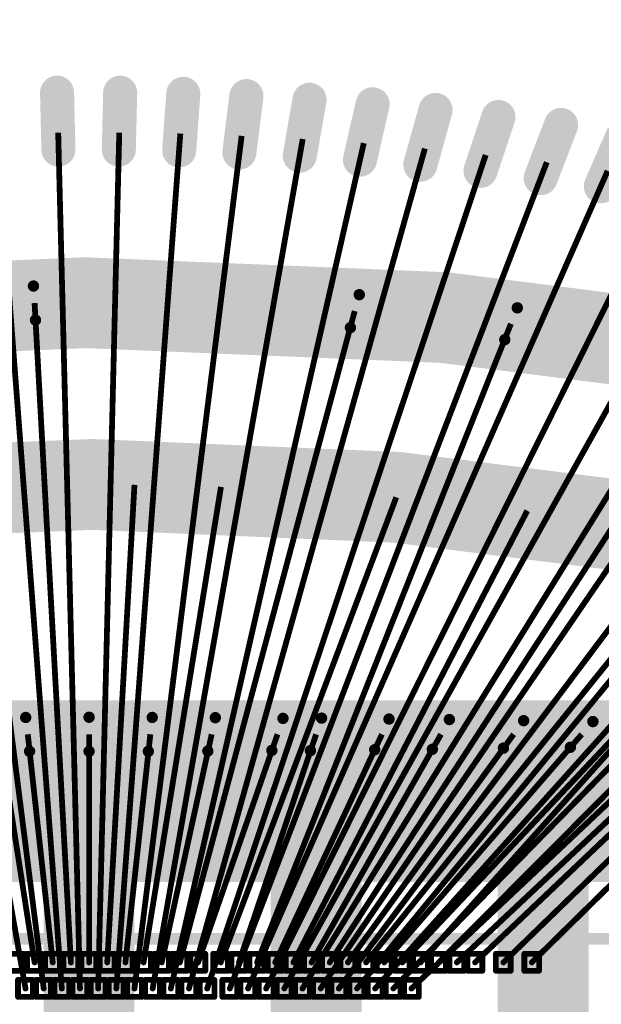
# Model space of a CAD drawing. Header units: millimetres. Extents: x -20 to 67, y -24 to 74.9.
# Tile 14 of 37: x -0.3 to 2.3, y 2.2 to 6.5. Entities that reach past the tile are written whole.
import ezdxf

# ---------------------------------------------------------------- set-up
doc = ezdxf.new("R2010")
doc.units = ezdxf.units.MM
doc.header["$LTSCALE"] = 0.2
doc.header["$MEASUREMENT"] = 0
doc.layers.get('0').update_dxf_attribs({"color": 6, "plot": 0})
for name, color, linetype in [('01-Dim', 7, 'Continuous'), ('Cu1', 5, 'Continuous'), ('Die5', 7, 'Continuous'), ('Sbp1', 5, 'Continuous'), ('Wire1', 96, 'Continuous'), ('Wire2', 1, 'Continuous')]:
    doc.layers.add(name, color=color, linetype=linetype)
doc.dimstyles.new('1X-Std-.1tol', dxfattribs={"dimscale": 2, "dimtxt": 0.18, "dimasz": 0.18, "dimexe": 0.12, "dimexo": 0.0625, "dimgap": 0.09, "dimtad": 0, "dimdec": 3, "dimzin": 1, "dimdsep": 46, "dimtxsty": 'Standard', "dimcen": 0.09, "dimadec": 0, "dimazin": 0, "dimtfac": 1, "dimtdec": 3, "dimtofl": 0, "dimtmove": 0, "dimatfit": 3, "dimfxl": 1, "dimtolj": 1, "dimtzin": 0, "dimarcsym": 0})

# ---------------------------------------------------------------- blocks, each defined once
blk = doc.blocks.new('OBLONG_23')
at = {"const_width": 0.05}
blk.add_lwpolyline([(0, 0.075), (0, -0.075)], dxfattribs=at)
at = {"const_width": 0.025}
for points in [[(-0.0125, 0.075, 1), (0.0125, 0.075, 1)], [(-0.0125, -0.075, 1), (0.0125, -0.075, 1)]]:
    blk.add_lwpolyline(points, format="xyb", close=True, dxfattribs=at)
blk = doc.blocks.new('ROUND_25')
at = {"const_width": 0.15}
blk.add_lwpolyline([(-0.075, 0, 1), (0.075, 0, 1)], format="xyb", close=True, dxfattribs=at)
blk = doc.blocks.new('ROUND_19')
at = {"const_width": 0.025}
blk.add_lwpolyline([(-0.0125, 0, 1), (0.0125, 0, 1)], format="xyb", close=True, dxfattribs=at)
blk = doc.blocks.new('ROUND_20')
at = {"const_width": 0.065}
blk.add_lwpolyline([(-0.0325, 0, 1), (0.0325, 0, 1)], format="xyb", close=True, dxfattribs=at)
blk = doc.blocks.new('ROUND_21')
at = {"const_width": 0.075}
blk.add_lwpolyline([(-0.0375, 0, 1), (0.0375, 0, 1)], format="xyb", close=True, dxfattribs=at)
blk = doc.blocks.new('ROUND_27')
at = {"const_width": 0.2}
blk.add_lwpolyline([(-0.1, 0, 1), (0.1, 0, 1)], format="xyb", close=True, dxfattribs=at)
blk = doc.blocks.new('ROUND_11')
at = {"const_width": 0.0127}
blk.add_lwpolyline([(-0.00635, 0, 1), (0.00635, 0, 1)], format="xyb", close=True, dxfattribs=at)
blk = doc.blocks.new('*D32')
at = {"layer": '01-Dim', "color": 0, "linetype": 'Continuous', "lineweight": -2}
for p, q in [((-6.3, 0.025), (-6.3, 15.24)), ((6.3, 0.025), (6.3, 15.24)), ((-5.94, 15), (-2.25, 15)), ((5.94, 15), (2.25, 15))]:
    blk.add_line(p, q, dxfattribs=at)
at = {"layer": '01-Dim', "color": 0, "linetype": 'Continuous', "lineweight": -3}
for points in [[(-5.94, 15.06), (-5.94, 14.94), (-6.3, 15)], [(5.94, 15.06), (5.94, 14.94), (6.3, 15)]]:
    blk.add_solid(points, dxfattribs=at)
at = {"layer": 'Defpoints', "color": 0, "linetype": 'Continuous', "lineweight": -3}
for p in [(6.3, 15), (-6.3, -0.1), (6.3, -0.1)]:
    blk.add_point(p, dxfattribs=at)
at = {"layer": '01-Dim', "color": 0, "linetype": 'Continuous', "lineweight": -3, "insert": (0, 15), "char_height": 0.36, "attachment_point": 5}
blk.add_mtext('\\A1;12.600 [0.4961]', dxfattribs=at)
blk = doc.blocks.new('*D33')
at = {"layer": '01-Dim', "color": 0, "linetype": 'Continuous', "lineweight": -2}
for p, q in [((-5.5, 0.225), (-5.5, 14.74)), ((5.5, 0.225), (5.5, 14.74)), ((-5.14, 14.5), (-2.16, 14.5)), ((5.14, 14.5), (2.16, 14.5))]:
    blk.add_line(p, q, dxfattribs=at)
at = {"layer": '01-Dim', "color": 0, "linetype": 'Continuous', "lineweight": -3}
for points in [[(-5.14, 14.56), (-5.14, 14.44), (-5.5, 14.5)], [(5.14, 14.56), (5.14, 14.44), (5.5, 14.5)]]:
    blk.add_solid(points, dxfattribs=at)
at = {"layer": 'Defpoints', "color": 0, "linetype": 'Continuous', "lineweight": -3}
for p in [(5.5, 14.5), (-5.5, 0.1), (5.5, 0.1)]:
    blk.add_point(p, dxfattribs=at)
at = {"layer": '01-Dim', "color": 0, "linetype": 'Continuous', "lineweight": -3, "insert": (0, 14.5), "char_height": 0.36, "attachment_point": 5}
blk.add_mtext('\\A1;11.000 [0.4331]', dxfattribs=at)
blk = doc.blocks.new('*D34')
at = {"layer": '01-Dim', "color": 0, "linetype": 'Continuous', "lineweight": -2}
for p, q in [((-4.7, 0.325), (-4.7, 14.24)), ((4.7, 0.325), (4.7, 14.24)), ((-4.34, 14), (-2.1, 14)), ((4.34, 14), (2.1, 14))]:
    blk.add_line(p, q, dxfattribs=at)
at = {"layer": '01-Dim', "color": 0, "linetype": 'Continuous', "lineweight": -3}
for points in [[(-4.34, 14.06), (-4.34, 13.94), (-4.7, 14)], [(4.34, 14.06), (4.34, 13.94), (4.7, 14)]]:
    blk.add_solid(points, dxfattribs=at)
at = {"layer": 'Defpoints', "color": 0, "linetype": 'Continuous', "lineweight": -3}
for p in [(4.7, 14), (-4.7, 0.2), (4.7, 0.2)]:
    blk.add_point(p, dxfattribs=at)
at = {"layer": '01-Dim', "color": 0, "linetype": 'Continuous', "lineweight": -3, "insert": (0, 14), "char_height": 0.36, "attachment_point": 5}
blk.add_mtext('\\A1;9.400 [0.3701]', dxfattribs=at)
blk = doc.blocks.new('*D35')
at = {"layer": '01-Dim', "color": 0, "linetype": 'Continuous', "lineweight": -2}
for p, q in [((-3.55, 3.175), (-3.55, 13.74)), ((3.55, 3.175), (3.55, 13.74)), ((-3.19, 13.5), (-2.13, 13.5)), ((3.19, 13.5), (2.13, 13.5))]:
    blk.add_line(p, q, dxfattribs=at)
at = {"layer": '01-Dim', "color": 0, "linetype": 'Continuous', "lineweight": -3}
for points in [[(-3.19, 13.56), (-3.19, 13.44), (-3.55, 13.5)], [(3.19, 13.56), (3.19, 13.44), (3.55, 13.5)]]:
    blk.add_solid(points, dxfattribs=at)
at = {"layer": 'Defpoints', "color": 0, "linetype": 'Continuous', "lineweight": -3}
for p in [(3.55, 13.5), (-3.55, 3.05), (3.55, 3.05)]:
    blk.add_point(p, dxfattribs=at)
at = {"layer": '01-Dim', "color": 0, "linetype": 'Continuous', "lineweight": -3, "insert": (0, 13.5), "char_height": 0.36, "attachment_point": 5}
blk.add_mtext('\\A1;7.100 [0.2795]', dxfattribs=at)
blk = doc.blocks.new('*D36')
at = {"layer": '01-Dim', "color": 0, "linetype": 'Continuous', "lineweight": -2}
for p, q in [((-2.5, 2.625), (-2.5, 13.24)), ((2.5, 2.625), (2.5, 13.24)), ((-2.86, 13), (-3.22, 13)), ((2.86, 13), (3.22, 13))]:
    blk.add_line(p, q, dxfattribs=at)
at = {"layer": '01-Dim', "color": 0, "linetype": 'Continuous', "lineweight": -3}
for points in [[(-2.86, 13.06), (-2.86, 12.94), (-2.5, 13)], [(2.86, 13.06), (2.86, 12.94), (2.5, 13)]]:
    blk.add_solid(points, dxfattribs=at)
at = {"layer": 'Defpoints', "color": 0, "linetype": 'Continuous', "lineweight": -3}
for p in [(2.5, 13), (-2.5, 2.5), (2.5, 2.5)]:
    blk.add_point(p, dxfattribs=at)
at = {"layer": '01-Dim', "color": 0, "linetype": 'Continuous', "lineweight": -3, "insert": (0, 13), "char_height": 0.36, "attachment_point": 5}
blk.add_mtext('\\A1;5.000 [0.1969]', dxfattribs=at)

msp = doc.modelspace()

# ---------------------------------------------------------------- linework, layer by layer
at = {"layer": 'Cu1'}
for points, const_width in [([(-0.135, 5.974), (-0.141, 6.224)], 0.15), ([(0.131, 5.974), (0.137, 6.224)], 0.15), ([(0.397, 5.97), (0.415, 6.219)], 0.15), ([(0.662, 5.961), (0.693, 6.209)], 0.15), ([(0.928, 5.947), (0.971, 6.193)], 0.15), ([(1.193, 5.929), (1.249, 6.173)], 0.15), ([(1.459, 5.907), (1.526, 6.148)], 0.15), ([(1.724, 5.88), (1.803, 6.117)], 0.15), ([(1.989, 5.848), (2.079, 6.082)], 0.15), ([(2.254, 5.812), (2.354, 6.041)], 0.15), ([(-0.236, 5.223), (-0.245, 5.373)], 0.05), ([(1.151, 5.19), (1.19, 5.335)], 0.05), ([(1.831, 5.137), (1.886, 5.277)], 0.05), ([(0.194, 4.388), (0.206, 4.608)], 0.13), ([(0.563, 4.381), (0.598, 4.598)], 0.13), ([(1.314, 4.34), (1.392, 4.546)], 0.13), ([(1.879, 4.287), (1.981, 4.482)], 0.13), ([(-3, 3.4), (3, 3.4)], 0.3), ([(-0.262, 3.325), (-0.279, 3.474)], 0.05), ([(0.261, 3.325), (0.278, 3.474)], 0.05), ([(0.523, 3.326), (0.556, 3.473)], 0.05), ([(0.805, 3.329), (0.854, 3.47)], 0.05), ([(0.975, 3.328), (1.024, 3.471)], 0.05), ([(1.258, 3.332), (1.321, 3.467)], 0.05), ([(1.512, 3.334), (1.587, 3.465)], 0.05), ([(1.825, 3.339), (1.914, 3.46)], 0.05), ([(2.12, 3.343), (2.219, 3.456)], 0.05), ([(3.2, 3), (-3.2, 3)], 0.5), ([(0, -2), (0, 3)], 0.4), ([(1, -3), (1, 3)], 0.4), ([(2, -3), (2, 3)], 0.4)]:
    msp.add_lwpolyline(points, dxfattribs=dict(at, const_width=const_width))
at = {"layer": 'Cu1', "const_width": 0.4}
for points in [[(4.683, 4.704, 0.1276623), (-4.715862, 4.695468)], [(4.008, 3.997, 0.1250065), (-3.980968, 4.003866)]]:
    msp.add_lwpolyline(points, format="xyb", dxfattribs=at)
at = {"layer": 'Die5'}
for points, const_width in [([(-2.5, 2.5), (2.5, 2.5)], 0.0508), ([(-0.288, 2.434), (-0.353, 2.434)], 0.0254), ([(-0.288, 2.359), (-0.288, 2.434)], 0.0254), ([(-0.273, 2.434), (-0.273, 2.359)], 0.0254), ([(-0.208, 2.434), (-0.273, 2.434)], 0.0254), ([(-0.208, 2.359), (-0.208, 2.434)], 0.0254), ([(-0.193, 2.434), (-0.193, 2.359)], 0.0254), ([(-0.128, 2.434), (-0.193, 2.434)], 0.0254), ([(-0.128, 2.359), (-0.128, 2.434)], 0.0254), ([(-0.113, 2.434), (-0.113, 2.359)], 0.0254), ([(-0.048, 2.434), (-0.113, 2.434)], 0.0254), ([(-0.048, 2.359), (-0.048, 2.434)], 0.0254), ([(-0.033, 2.434), (-0.033, 2.359)], 0.0254), ([(0.032, 2.434), (-0.033, 2.434)], 0.0254), ([(0.032, 2.359), (0.032, 2.434)], 0.0254), ([(0.047, 2.434), (0.047, 2.359)], 0.0254), ([(0.112, 2.434), (0.047, 2.434)], 0.0254), ([(0.112, 2.359), (0.112, 2.434)], 0.0254), ([(0.127, 2.434), (0.127, 2.359)], 0.0254), ([(0.192, 2.434), (0.127, 2.434)], 0.0254), ([(0.192, 2.359), (0.192, 2.434)], 0.0254), ([(0.207, 2.434), (0.207, 2.359)], 0.0254), ([(0.272, 2.434), (0.207, 2.434)], 0.0254), ([(0.272, 2.359), (0.272, 2.434)], 0.0254), ([(0.287, 2.434), (0.287, 2.359)], 0.0254), ([(0.352, 2.434), (0.287, 2.434)], 0.0254), ([(0.352, 2.359), (0.352, 2.434)], 0.0254), ([(0.367, 2.434), (0.367, 2.359)], 0.0254), ([(0.432, 2.434), (0.367, 2.434)], 0.0254), ([(0.432, 2.359), (0.432, 2.434)], 0.0254), ([(0.447, 2.434), (0.447, 2.359)], 0.0254), ([(0.512, 2.434), (0.447, 2.434)], 0.0254), ([(0.512, 2.359), (0.512, 2.434)], 0.0254), ([(0.547, 2.434), (0.547, 2.359)], 0.0254), ([(0.612, 2.434), (0.547, 2.434)], 0.0254), ([(0.612, 2.359), (0.612, 2.434)], 0.0254), ([(0.627, 2.434), (0.627, 2.359)], 0.0254), ([(0.692, 2.434), (0.627, 2.434)], 0.0254), ([(0.692, 2.359), (0.692, 2.434)], 0.0254), ([(0.707, 2.434), (0.707, 2.359)], 0.0254), ([(0.772, 2.434), (0.707, 2.434)], 0.0254), ([(0.772, 2.359), (0.772, 2.434)], 0.0254), ([(0.787, 2.434), (0.787, 2.359)], 0.0254), ([(0.852, 2.434), (0.787, 2.434)], 0.0254), ([(0.852, 2.359), (0.852, 2.434)], 0.0254), ([(0.867, 2.434), (0.867, 2.359)], 0.0254), ([(0.932, 2.434), (0.867, 2.434)], 0.0254), ([(0.932, 2.359), (0.932, 2.434)], 0.0254), ([(0.947, 2.434), (0.947, 2.359)], 0.0254), ([(1.012, 2.434), (0.947, 2.434)], 0.0254), ([(1.012, 2.359), (1.012, 2.434)], 0.0254), ([(1.027, 2.434), (1.027, 2.359)], 0.0254), ([(1.092, 2.434), (1.027, 2.434)], 0.0254), ([(1.092, 2.359), (1.092, 2.434)], 0.0254), ([(1.107, 2.434), (1.107, 2.359)], 0.0254), ([(1.172, 2.434), (1.107, 2.434)], 0.0254), ([(1.172, 2.359), (1.172, 2.434)], 0.0254), ([(1.187, 2.434), (1.187, 2.359)], 0.0254), ([(1.252, 2.434), (1.187, 2.434)], 0.0254), ([(1.252, 2.359), (1.252, 2.434)], 0.0254), ([(1.267, 2.434), (1.267, 2.359)], 0.0254), ([(1.332, 2.434), (1.267, 2.434)], 0.0254), ([(1.332, 2.359), (1.332, 2.434)], 0.0254), ([(1.347, 2.434), (1.347, 2.359)], 0.0254), ([(1.412, 2.434), (1.347, 2.434)], 0.0254), ([(1.412, 2.359), (1.412, 2.434)], 0.0254), ([(1.427, 2.434), (1.427, 2.359)], 0.0254), ([(1.492, 2.434), (1.427, 2.434)], 0.0254), ([(1.492, 2.359), (1.492, 2.434)], 0.0254), ([(1.507, 2.434), (1.507, 2.359)], 0.0254), ([(1.572, 2.434), (1.507, 2.434)], 0.0254), ([(1.572, 2.359), (1.572, 2.434)], 0.0254), ([(1.587, 2.434), (1.587, 2.359)], 0.0254), ([(1.652, 2.434), (1.587, 2.434)], 0.0254), ([(1.652, 2.359), (1.652, 2.434)], 0.0254), ([(1.667, 2.434), (1.667, 2.359)], 0.0254), ([(1.732, 2.434), (1.667, 2.434)], 0.0254), ([(1.732, 2.359), (1.732, 2.434)], 0.0254), ([(1.792, 2.434), (1.792, 2.359)], 0.0254), ([(1.857, 2.434), (1.792, 2.434)], 0.0254), ([(1.857, 2.359), (1.857, 2.434)], 0.0254), ([(1.917, 2.434), (1.917, 2.359)], 0.0254), ([(1.982, 2.434), (1.917, 2.434)], 0.0254), ([(1.982, 2.359), (1.982, 2.434)], 0.0254), ([(-0.353, 2.359), (-0.288, 2.359)], 0.0254), ([(-0.273, 2.359), (-0.208, 2.359)], 0.0254), ([(-0.193, 2.359), (-0.128, 2.359)], 0.0254), ([(-0.113, 2.359), (-0.048, 2.359)], 0.0254), ([(-0.033, 2.359), (0.032, 2.359)], 0.0254), ([(0.047, 2.359), (0.112, 2.359)], 0.0254), ([(0.127, 2.359), (0.192, 2.359)], 0.0254), ([(0.207, 2.359), (0.272, 2.359)], 0.0254), ([(0.287, 2.359), (0.352, 2.359)], 0.0254), ([(0.367, 2.359), (0.432, 2.359)], 0.0254), ([(0.447, 2.359), (0.512, 2.359)], 0.0254), ([(0.547, 2.359), (0.612, 2.359)], 0.0254), ([(0.627, 2.359), (0.692, 2.359)], 0.0254), ([(0.707, 2.359), (0.772, 2.359)], 0.0254), ([(0.787, 2.359), (0.852, 2.359)], 0.0254), ([(0.867, 2.359), (0.932, 2.359)], 0.0254), ([(0.947, 2.359), (1.012, 2.359)], 0.0254), ([(1.027, 2.359), (1.092, 2.359)], 0.0254), ([(1.107, 2.359), (1.172, 2.359)], 0.0254), ([(1.187, 2.359), (1.252, 2.359)], 0.0254), ([(1.267, 2.359), (1.332, 2.359)], 0.0254), ([(1.347, 2.359), (1.412, 2.359)], 0.0254), ([(1.427, 2.359), (1.492, 2.359)], 0.0254), ([(1.507, 2.359), (1.572, 2.359)], 0.0254), ([(1.587, 2.359), (1.652, 2.359)], 0.0254), ([(1.667, 2.359), (1.732, 2.359)], 0.0254), ([(1.792, 2.359), (1.857, 2.359)], 0.0254), ([(1.917, 2.359), (1.982, 2.359)], 0.0254), ([(-0.313, 2.319), (-0.313, 2.244)], 0.0254), ([(-0.248, 2.319), (-0.313, 2.319)], 0.0254), ([(-0.248, 2.244), (-0.248, 2.319)], 0.0254), ([(-0.233, 2.319), (-0.233, 2.244)], 0.0254), ([(-0.168, 2.319), (-0.233, 2.319)], 0.0254), ([(-0.168, 2.244), (-0.168, 2.319)], 0.0254), ([(-0.153, 2.319), (-0.153, 2.244)], 0.0254), ([(-0.088, 2.319), (-0.153, 2.319)], 0.0254), ([(-0.088, 2.244), (-0.088, 2.319)], 0.0254), ([(-0.073, 2.319), (-0.073, 2.244)], 0.0254), ([(-0.008, 2.319), (-0.073, 2.319)], 0.0254), ([(-0.008, 2.244), (-0.008, 2.319)], 0.0254), ([(0.007, 2.319), (0.007, 2.244)], 0.0254), ([(0.072, 2.319), (0.007, 2.319)], 0.0254), ([(0.072, 2.244), (0.072, 2.319)], 0.0254), ([(0.087, 2.319), (0.087, 2.244)], 0.0254), ([(0.152, 2.319), (0.087, 2.319)], 0.0254), ([(0.152, 2.244), (0.152, 2.319)], 0.0254), ([(0.167, 2.319), (0.167, 2.244)], 0.0254), ([(0.232, 2.319), (0.167, 2.319)], 0.0254), ([(0.232, 2.244), (0.232, 2.319)], 0.0254), ([(0.247, 2.319), (0.247, 2.244)], 0.0254), ([(0.312, 2.319), (0.247, 2.319)], 0.0254), ([(0.312, 2.244), (0.312, 2.319)], 0.0254), ([(0.327, 2.319), (0.327, 2.244)], 0.0254), ([(0.392, 2.319), (0.327, 2.319)], 0.0254), ([(0.392, 2.244), (0.392, 2.319)], 0.0254), ([(0.407, 2.319), (0.407, 2.244)], 0.0254), ([(0.472, 2.319), (0.407, 2.319)], 0.0254), ([(0.472, 2.244), (0.472, 2.319)], 0.0254), ([(0.487, 2.319), (0.487, 2.244)], 0.0254), ([(0.552, 2.319), (0.487, 2.319)], 0.0254), ([(0.552, 2.244), (0.552, 2.319)], 0.0254), ([(0.587, 2.319), (0.587, 2.244)], 0.0254), ([(0.652, 2.319), (0.587, 2.319)], 0.0254), ([(0.652, 2.244), (0.652, 2.319)], 0.0254), ([(0.667, 2.319), (0.667, 2.244)], 0.0254), ([(0.732, 2.319), (0.667, 2.319)], 0.0254), ([(0.732, 2.244), (0.732, 2.319)], 0.0254), ([(0.747, 2.319), (0.747, 2.244)], 0.0254), ([(0.812, 2.319), (0.747, 2.319)], 0.0254), ([(0.812, 2.244), (0.812, 2.319)], 0.0254), ([(0.827, 2.319), (0.827, 2.244)], 0.0254), ([(0.892, 2.319), (0.827, 2.319)], 0.0254), ([(0.892, 2.244), (0.892, 2.319)], 0.0254), ([(0.907, 2.319), (0.907, 2.244)], 0.0254), ([(0.972, 2.319), (0.907, 2.319)], 0.0254), ([(0.972, 2.244), (0.972, 2.319)], 0.0254), ([(0.987, 2.319), (0.987, 2.244)], 0.0254), ([(1.052, 2.319), (0.987, 2.319)], 0.0254), ([(1.052, 2.244), (1.052, 2.319)], 0.0254), ([(1.067, 2.319), (1.067, 2.244)], 0.0254), ([(1.132, 2.319), (1.067, 2.319)], 0.0254), ([(1.132, 2.244), (1.132, 2.319)], 0.0254), ([(1.147, 2.319), (1.147, 2.244)], 0.0254), ([(1.212, 2.319), (1.147, 2.319)], 0.0254), ([(1.212, 2.244), (1.212, 2.319)], 0.0254), ([(1.227, 2.319), (1.227, 2.244)], 0.0254), ([(1.292, 2.319), (1.227, 2.319)], 0.0254), ([(1.292, 2.244), (1.292, 2.319)], 0.0254), ([(1.307, 2.319), (1.307, 2.244)], 0.0254), ([(1.372, 2.319), (1.307, 2.319)], 0.0254), ([(1.372, 2.244), (1.372, 2.319)], 0.0254), ([(1.387, 2.319), (1.387, 2.244)], 0.0254), ([(1.452, 2.319), (1.387, 2.319)], 0.0254), ([(1.452, 2.244), (1.452, 2.319)], 0.0254), ([(-0.313, 2.244), (-0.248, 2.244)], 0.0254), ([(-0.233, 2.244), (-0.168, 2.244)], 0.0254), ([(-0.153, 2.244), (-0.088, 2.244)], 0.0254), ([(-0.073, 2.244), (-0.008, 2.244)], 0.0254), ([(0.007, 2.244), (0.072, 2.244)], 0.0254), ([(0.087, 2.244), (0.152, 2.244)], 0.0254), ([(0.167, 2.244), (0.232, 2.244)], 0.0254), ([(0.247, 2.244), (0.312, 2.244)], 0.0254), ([(0.327, 2.244), (0.392, 2.244)], 0.0254), ([(0.407, 2.244), (0.472, 2.244)], 0.0254), ([(0.487, 2.244), (0.552, 2.244)], 0.0254), ([(0.587, 2.244), (0.652, 2.244)], 0.0254), ([(0.667, 2.244), (0.732, 2.244)], 0.0254), ([(0.747, 2.244), (0.812, 2.244)], 0.0254), ([(0.827, 2.244), (0.892, 2.244)], 0.0254), ([(0.907, 2.244), (0.972, 2.244)], 0.0254), ([(0.987, 2.244), (1.052, 2.244)], 0.0254), ([(1.067, 2.244), (1.132, 2.244)], 0.0254), ([(1.147, 2.244), (1.212, 2.244)], 0.0254), ([(1.227, 2.244), (1.292, 2.244)], 0.0254), ([(1.307, 2.244), (1.372, 2.244)], 0.0254), ([(1.387, 2.244), (1.452, 2.244)], 0.0254)]:
    msp.add_lwpolyline(points, dxfattribs=dict(at, const_width=const_width))
at = {"layer": 'Sbp1'}
for points, const_width in [([(-0.135, 5.974), (-0.141, 6.224)], 0.15), ([(0.131, 5.974), (0.137, 6.224)], 0.15), ([(0.397, 5.97), (0.415, 6.219)], 0.15), ([(0.662, 5.961), (0.693, 6.209)], 0.15), ([(0.928, 5.947), (0.971, 6.193)], 0.15), ([(1.193, 5.929), (1.249, 6.173)], 0.15), ([(1.459, 5.907), (1.526, 6.148)], 0.15), ([(1.724, 5.88), (1.803, 6.117)], 0.15), ([(1.989, 5.848), (2.079, 6.082)], 0.15), ([(2.254, 5.812), (2.354, 6.041)], 0.15), ([(-0.236, 5.223), (-0.245, 5.373)], 0.05), ([(1.151, 5.19), (1.19, 5.335)], 0.05), ([(1.831, 5.137), (1.886, 5.277)], 0.05), ([(0.194, 4.388), (0.206, 4.608)], 0.13), ([(0.563, 4.381), (0.598, 4.598)], 0.13), ([(1.314, 4.34), (1.392, 4.546)], 0.13), ([(1.879, 4.287), (1.981, 4.482)], 0.13), ([(-3, 3.4), (3, 3.4)], 0.3), ([(-0.262, 3.325), (-0.279, 3.474)], 0.05), ([(0.261, 3.325), (0.278, 3.474)], 0.05), ([(0.523, 3.326), (0.556, 3.473)], 0.05), ([(0.805, 3.329), (0.854, 3.47)], 0.05), ([(0.975, 3.328), (1.024, 3.471)], 0.05), ([(1.258, 3.332), (1.321, 3.467)], 0.05), ([(1.512, 3.334), (1.587, 3.465)], 0.05), ([(1.825, 3.339), (1.914, 3.46)], 0.05), ([(2.12, 3.343), (2.219, 3.456)], 0.05), ([(3.2, 3), (-3.2, 3)], 0.5), ([(0, -2), (0, 3)], 0.4), ([(1, -3), (1, 3)], 0.4), ([(2, -3), (2, 3)], 0.4)]:
    msp.add_lwpolyline(points, dxfattribs=dict(at, const_width=const_width))
at = {"layer": 'Sbp1', "const_width": 0.4}
for points in [[(4.683, 4.704, 0.1276623), (-4.715862, 4.695468)], [(4.008, 3.997, 0.1250065), (-3.980968, 4.003866)]]:
    msp.add_lwpolyline(points, format="xyb", dxfattribs=at)
at = {"layer": 'Wire1', "const_width": 0.0254}
for points in [[(-0.08, 2.396), (-0.24, 5.298)], [(0.4, 2.396), (1.17, 5.263)], [(0.74, 2.396), (1.858, 5.207)], [(1.06, 2.396), (2.809, 5.087)], [(1.38, 2.396), (3.755, 4.919)], [(1.7, 2.396), (4.244, 4.812)], [(0.08, 2.396), (0.2, 4.498)], [(-0.24, 2.396), (-0.566, 4.49)], [(0.24, 2.396), (0.581, 4.489)], [(0.58, 2.396), (1.353, 4.443)], [(0.9, 2.396), (1.93, 4.384)], [(1.22, 2.396), (2.731, 4.268)], [(1.54, 2.396), (3.297, 4.161)], [(1.95, 2.396), (3.664, 4.081)], [(-0.16, 2.396), (-0.27, 3.4)], [(0, 2.396), (0, 3.4)], [(0.16, 2.396), (0.27, 3.4)], [(0.32, 2.396), (0.54, 3.4)], [(0.48, 2.396), (0.83, 3.4)], [(0.66, 2.396), (1, 3.4)], [(0.82, 2.396), (1.29, 3.4)], [(0.98, 2.396), (1.55, 3.4)], [(1.14, 2.396), (1.87, 3.4)], [(1.3, 2.396), (2.17, 3.4)], [(1.46, 2.396), (2.36, 3.4)], [(1.62, 2.396), (2.69, 3.4)], [(1.825, 2.396), (2.86, 3.4)]]:
    msp.add_lwpolyline(points, dxfattribs=at)
at = {"layer": 'Wire2', "const_width": 0.0254}
for points in [[(-0.28, 2.281), (-0.943, 6.02)], [(-0.2, 2.281), (-0.675, 6.034)], [(-0.12, 2.281), (-0.406, 6.043)], [(-0.04, 2.281), (-0.136, 6.048)], [(0.04, 2.281), (0.133, 6.048)], [(0.12, 2.281), (0.402, 6.044)], [(0.2, 2.281), (0.672, 6.034)], [(0.28, 2.281), (0.941, 6.02)], [(0.36, 2.281), (1.21, 6.002)], [(0.44, 2.281), (1.479, 5.978)], [(0.52, 2.281), (1.747, 5.95)], [(0.62, 2.281), (2.016, 5.918)], [(0.7, 2.281), (2.284, 5.88)], [(0.78, 2.281), (2.551, 5.838)], [(0.86, 2.281), (2.818, 5.792)], [(0.94, 2.281), (3.083, 5.74)], [(1.02, 2.281), (3.349, 5.684)], [(1.1, 2.281), (3.613, 5.624)], [(1.18, 2.281), (3.876, 5.558)], [(1.26, 2.281), (4.139, 5.488)], [(1.34, 2.281), (4.4, 5.414)], [(1.42, 2.281), (4.66, 5.334)]]:
    msp.add_lwpolyline(points, dxfattribs=at)

# ---------------------------------------------------------------- block references
at = {"layer": 'Cu1'}
for name, p in [('ROUND_21', (-0.141, 6.224)), ('ROUND_21', (0.137, 6.224)), ('ROUND_21', (0.415, 6.219)), ('ROUND_21', (0.693, 6.209)), ('ROUND_21', (0.971, 6.193)), ('ROUND_21', (1.249, 6.173)), ('ROUND_21', (1.526, 6.148)), ('ROUND_21', (1.803, 6.117)), ('ROUND_21', (2.079, 6.082)), ('ROUND_21', (-0.135, 5.974)), ('ROUND_21', (0.131, 5.974)), ('ROUND_21', (0.397, 5.97)), ('ROUND_21', (0.662, 5.961)), ('ROUND_21', (0.928, 5.947)), ('ROUND_21', (1.193, 5.929)), ('ROUND_21', (1.459, 5.907)), ('ROUND_21', (1.724, 5.88)), ('ROUND_21', (1.989, 5.848)), ('ROUND_21', (2.254, 5.812)), ('ROUND_19', (-0.245, 5.373)), ('ROUND_19', (1.19, 5.335)), ('ROUND_19', (1.886, 5.277)), ('ROUND_19', (-0.236, 5.223)), ('ROUND_19', (1.151, 5.19)), ('ROUND_19', (1.831, 5.137)), ('ROUND_20', (0.206, 4.608)), ('ROUND_20', (0.598, 4.598)), ('ROUND_20', (1.392, 4.546)), ('ROUND_20', (1.981, 4.482)), ('ROUND_20', (0.194, 4.388)), ('ROUND_20', (0.563, 4.381)), ('ROUND_20', (1.314, 4.34)), ('ROUND_20', (1.879, 4.287)), ('ROUND_19', (-0.279, 3.474)), ('OBLONG_23', (0, 3.4)), ('ROUND_19', (0.278, 3.474)), ('ROUND_19', (0.556, 3.473)), ('ROUND_19', (0.854, 3.47)), ('ROUND_19', (1.024, 3.471)), ('ROUND_19', (1.321, 3.467)), ('ROUND_19', (1.587, 3.465)), ('ROUND_19', (1.914, 3.46)), ('ROUND_19', (2.219, 3.456)), ('ROUND_19', (-0.262, 3.325)), ('ROUND_19', (0.261, 3.325)), ('ROUND_19', (0.523, 3.326)), ('ROUND_19', (0.805, 3.329)), ('ROUND_19', (0.975, 3.328)), ('ROUND_19', (1.258, 3.332)), ('ROUND_19', (1.512, 3.334)), ('ROUND_19', (1.825, 3.339)), ('ROUND_19', (2.12, 3.343)), ('ROUND_27', (0, 3)), ('ROUND_27', (1, 3)), ('ROUND_27', (2, 3)), ('ROUND_25', (0, 3)), ('ROUND_25', (1, 3)), ('ROUND_25', (2, 3))]:
    msp.add_blockref(name, p, dxfattribs=at)
at = {"layer": 'Die5'}
for p in [(-0.288, 2.434), (-0.288, 2.434), (-0.273, 2.434), (-0.273, 2.434), (-0.208, 2.434), (-0.208, 2.434), (-0.193, 2.434), (-0.193, 2.434), (-0.128, 2.434), (-0.128, 2.434), (-0.113, 2.434), (-0.113, 2.434), (-0.048, 2.434), (-0.048, 2.434), (-0.033, 2.434), (-0.033, 2.434), (0.032, 2.434), (0.032, 2.434), (0.047, 2.434), (0.047, 2.434), (0.112, 2.434), (0.112, 2.434), (0.127, 2.434), (0.127, 2.434), (0.192, 2.434), (0.192, 2.434), (0.207, 2.434), (0.207, 2.434), (0.272, 2.434), (0.272, 2.434), (0.287, 2.434), (0.287, 2.434), (0.352, 2.434), (0.352, 2.434), (0.367, 2.434), (0.367, 2.434), (0.432, 2.434), (0.432, 2.434), (0.447, 2.434), (0.447, 2.434), (0.512, 2.434), (0.512, 2.434), (0.547, 2.434), (0.547, 2.434), (0.612, 2.434), (0.612, 2.434), (0.627, 2.434), (0.627, 2.434), (0.692, 2.434), (0.692, 2.434), (0.707, 2.434), (0.707, 2.434), (0.772, 2.434), (0.772, 2.434), (0.787, 2.434), (0.787, 2.434), (0.852, 2.434), (0.852, 2.434), (0.867, 2.434), (0.867, 2.434), (0.932, 2.434), (0.932, 2.434), (0.947, 2.434), (0.947, 2.434), (1.012, 2.434), (1.012, 2.434), (1.027, 2.434), (1.027, 2.434), (1.092, 2.434), (1.092, 2.434), (1.107, 2.434), (1.107, 2.434), (1.172, 2.434), (1.172, 2.434), (1.187, 2.434), (1.187, 2.434), (1.252, 2.434), (1.252, 2.434), (1.267, 2.434), (1.267, 2.434), (1.332, 2.434), (1.332, 2.434), (1.347, 2.434), (1.347, 2.434), (1.412, 2.434), (1.412, 2.434), (1.427, 2.434), (1.427, 2.434), (1.492, 2.434), (1.492, 2.434), (1.507, 2.434), (1.507, 2.434), (1.572, 2.434), (1.572, 2.434), (1.587, 2.434), (1.587, 2.434), (1.652, 2.434), (1.652, 2.434), (1.667, 2.434), (1.667, 2.434), (1.732, 2.434), (1.732, 2.434), (1.792, 2.434), (1.792, 2.434), (1.857, 2.434), (1.857, 2.434), (1.917, 2.434), (1.917, 2.434), (1.982, 2.434), (1.982, 2.434), (-0.24, 2.396), (-0.16, 2.396), (-0.08, 2.396), (0, 2.396), (0.08, 2.396), (0.16, 2.396), (0.24, 2.396), (0.32, 2.396), (0.4, 2.396), (0.48, 2.396), (0.58, 2.396), (0.66, 2.396), (0.74, 2.396), (0.82, 2.396), (0.9, 2.396), (0.98, 2.396), (1.06, 2.396), (1.14, 2.396), (1.22, 2.396), (1.3, 2.396), (1.38, 2.396), (1.46, 2.396), (1.54, 2.396), (1.62, 2.396), (1.7, 2.396), (1.825, 2.396), (1.95, 2.396), (-0.288, 2.359), (-0.288, 2.359), (-0.273, 2.359), (-0.273, 2.359), (-0.208, 2.359), (-0.208, 2.359), (-0.193, 2.359), (-0.193, 2.359), (-0.128, 2.359), (-0.128, 2.359), (-0.113, 2.359), (-0.113, 2.359), (-0.048, 2.359), (-0.048, 2.359), (-0.033, 2.359), (-0.033, 2.359), (0.032, 2.359), (0.032, 2.359), (0.047, 2.359), (0.047, 2.359), (0.112, 2.359), (0.112, 2.359), (0.127, 2.359), (0.127, 2.359), (0.192, 2.359), (0.192, 2.359), (0.207, 2.359), (0.207, 2.359), (0.272, 2.359), (0.272, 2.359), (0.287, 2.359), (0.287, 2.359), (0.352, 2.359), (0.352, 2.359), (0.367, 2.359), (0.367, 2.359), (0.432, 2.359), (0.432, 2.359), (0.447, 2.359), (0.447, 2.359), (0.512, 2.359), (0.512, 2.359), (0.547, 2.359), (0.547, 2.359), (0.612, 2.359), (0.612, 2.359), (0.627, 2.359), (0.627, 2.359), (0.692, 2.359), (0.692, 2.359), (0.707, 2.359), (0.707, 2.359), (0.772, 2.359), (0.772, 2.359), (0.787, 2.359), (0.787, 2.359), (0.852, 2.359), (0.852, 2.359), (0.867, 2.359), (0.867, 2.359), (0.932, 2.359), (0.932, 2.359), (0.947, 2.359), (0.947, 2.359), (1.012, 2.359), (1.012, 2.359), (1.027, 2.359), (1.027, 2.359), (1.092, 2.359), (1.092, 2.359), (1.107, 2.359), (1.107, 2.359), (1.172, 2.359), (1.172, 2.359), (1.187, 2.359), (1.187, 2.359), (1.252, 2.359), (1.252, 2.359), (1.267, 2.359), (1.267, 2.359), (1.332, 2.359), (1.332, 2.359), (1.347, 2.359), (1.347, 2.359), (1.412, 2.359), (1.412, 2.359), (1.427, 2.359), (1.427, 2.359), (1.492, 2.359), (1.492, 2.359), (1.507, 2.359), (1.507, 2.359), (1.572, 2.359), (1.572, 2.359), (1.587, 2.359), (1.587, 2.359), (1.652, 2.359), (1.652, 2.359), (1.667, 2.359), (1.667, 2.359), (1.732, 2.359), (1.732, 2.359), (1.792, 2.359), (1.792, 2.359), (1.857, 2.359), (1.857, 2.359), (1.917, 2.359), (1.917, 2.359), (1.982, 2.359), (1.982, 2.359), (-0.313, 2.319), (-0.313, 2.319), (-0.248, 2.319), (-0.248, 2.319), (-0.233, 2.319), (-0.233, 2.319), (-0.168, 2.319), (-0.168, 2.319), (-0.153, 2.319), (-0.153, 2.319), (-0.088, 2.319), (-0.088, 2.319), (-0.073, 2.319), (-0.073, 2.319), (-0.008, 2.319), (-0.008, 2.319), (0.007, 2.319), (0.007, 2.319), (0.072, 2.319), (0.072, 2.319), (0.087, 2.319), (0.087, 2.319), (0.152, 2.319), (0.152, 2.319), (0.167, 2.319), (0.167, 2.319), (0.232, 2.319), (0.232, 2.319), (0.247, 2.319), (0.247, 2.319), (0.312, 2.319), (0.312, 2.319), (0.327, 2.319), (0.327, 2.319), (0.392, 2.319), (0.392, 2.319), (0.407, 2.319), (0.407, 2.319), (0.472, 2.319), (0.472, 2.319), (0.487, 2.319), (0.487, 2.319), (0.552, 2.319), (0.552, 2.319), (0.587, 2.319), (0.587, 2.319), (0.652, 2.319), (0.652, 2.319), (0.667, 2.319), (0.667, 2.319), (0.732, 2.319), (0.732, 2.319), (0.747, 2.319), (0.747, 2.319), (0.812, 2.319), (0.812, 2.319), (0.827, 2.319), (0.827, 2.319), (0.892, 2.319), (0.892, 2.319), (0.907, 2.319), (0.907, 2.319), (0.972, 2.319), (0.972, 2.319), (0.987, 2.319), (0.987, 2.319), (1.052, 2.319), (1.052, 2.319), (1.067, 2.319), (1.067, 2.319), (1.132, 2.319), (1.132, 2.319), (1.147, 2.319), (1.147, 2.319), (1.212, 2.319), (1.212, 2.319), (1.227, 2.319), (1.227, 2.319), (1.292, 2.319), (1.292, 2.319), (1.307, 2.319), (1.307, 2.319), (1.372, 2.319), (1.372, 2.319), (1.387, 2.319), (1.387, 2.319), (1.452, 2.319), (1.452, 2.319), (-0.313, 2.244), (-0.313, 2.244), (-0.28, 2.281), (-0.248, 2.244), (-0.248, 2.244), (-0.233, 2.244), (-0.233, 2.244), (-0.2, 2.281), (-0.168, 2.244), (-0.168, 2.244), (-0.153, 2.244), (-0.153, 2.244), (-0.12, 2.281), (-0.088, 2.244), (-0.088, 2.244), (-0.073, 2.244), (-0.073, 2.244), (-0.04, 2.281), (-0.008, 2.244), (-0.008, 2.244), (0.007, 2.244), (0.007, 2.244), (0.04, 2.281), (0.072, 2.244), (0.072, 2.244), (0.087, 2.244), (0.087, 2.244), (0.12, 2.281), (0.152, 2.244), (0.152, 2.244), (0.167, 2.244), (0.167, 2.244), (0.2, 2.281), (0.232, 2.244), (0.232, 2.244), (0.247, 2.244), (0.247, 2.244), (0.28, 2.281), (0.312, 2.244), (0.312, 2.244), (0.327, 2.244), (0.327, 2.244), (0.36, 2.281), (0.392, 2.244), (0.392, 2.244), (0.407, 2.244), (0.407, 2.244), (0.44, 2.281), (0.472, 2.244), (0.472, 2.244), (0.487, 2.244), (0.487, 2.244), (0.52, 2.281), (0.552, 2.244), (0.552, 2.244), (0.587, 2.244), (0.587, 2.244), (0.62, 2.281), (0.652, 2.244), (0.652, 2.244), (0.667, 2.244), (0.667, 2.244), (0.7, 2.281), (0.732, 2.244), (0.732, 2.244), (0.747, 2.244), (0.747, 2.244), (0.78, 2.281), (0.812, 2.244), (0.812, 2.244), (0.827, 2.244), (0.827, 2.244), (0.86, 2.281), (0.892, 2.244), (0.892, 2.244), (0.907, 2.244), (0.907, 2.244), (0.94, 2.281), (0.972, 2.244), (0.972, 2.244), (0.987, 2.244), (0.987, 2.244), (1.02, 2.281), (1.052, 2.244), (1.052, 2.244), (1.067, 2.244), (1.067, 2.244), (1.1, 2.281), (1.132, 2.244), (1.132, 2.244), (1.147, 2.244), (1.147, 2.244), (1.18, 2.281), (1.212, 2.244), (1.212, 2.244), (1.227, 2.244), (1.227, 2.244), (1.26, 2.281), (1.292, 2.244), (1.292, 2.244), (1.307, 2.244), (1.307, 2.244), (1.34, 2.281), (1.372, 2.244), (1.372, 2.244), (1.387, 2.244), (1.387, 2.244), (1.42, 2.281), (1.452, 2.244), (1.452, 2.244)]:
    msp.add_blockref('ROUND_11', p, dxfattribs=at)
at = {"layer": 'Sbp1'}
for name, p in [('ROUND_21', (-0.141, 6.224)), ('ROUND_21', (0.137, 6.224)), ('ROUND_21', (0.415, 6.219)), ('ROUND_21', (0.693, 6.209)), ('ROUND_21', (0.971, 6.193)), ('ROUND_21', (1.249, 6.173)), ('ROUND_21', (1.526, 6.148)), ('ROUND_21', (1.803, 6.117)), ('ROUND_21', (2.079, 6.082)), ('ROUND_21', (-0.135, 5.974)), ('ROUND_21', (0.131, 5.974)), ('ROUND_21', (0.397, 5.97)), ('ROUND_21', (0.662, 5.961)), ('ROUND_21', (0.928, 5.947)), ('ROUND_21', (1.193, 5.929)), ('ROUND_21', (1.459, 5.907)), ('ROUND_21', (1.724, 5.88)), ('ROUND_21', (1.989, 5.848)), ('ROUND_21', (2.254, 5.812)), ('ROUND_19', (-0.245, 5.373)), ('ROUND_19', (1.19, 5.335)), ('ROUND_19', (1.886, 5.277)), ('ROUND_19', (-0.236, 5.223)), ('ROUND_19', (1.151, 5.19)), ('ROUND_19', (1.831, 5.137)), ('ROUND_20', (0.206, 4.608)), ('ROUND_20', (0.598, 4.598)), ('ROUND_20', (1.392, 4.546)), ('ROUND_20', (1.981, 4.482)), ('ROUND_20', (0.194, 4.388)), ('ROUND_20', (0.563, 4.381)), ('ROUND_20', (1.314, 4.34)), ('ROUND_20', (1.879, 4.287)), ('ROUND_19', (-0.279, 3.474)), ('OBLONG_23', (0, 3.4)), ('ROUND_19', (0.278, 3.474)), ('ROUND_19', (0.556, 3.473)), ('ROUND_19', (0.854, 3.47)), ('ROUND_19', (1.024, 3.471)), ('ROUND_19', (1.321, 3.467)), ('ROUND_19', (1.587, 3.465)), ('ROUND_19', (1.914, 3.46)), ('ROUND_19', (2.219, 3.456)), ('ROUND_19', (-0.262, 3.325)), ('ROUND_19', (0.261, 3.325)), ('ROUND_19', (0.523, 3.326)), ('ROUND_19', (0.805, 3.329)), ('ROUND_19', (0.975, 3.328)), ('ROUND_19', (1.258, 3.332)), ('ROUND_19', (1.512, 3.334)), ('ROUND_19', (1.825, 3.339)), ('ROUND_19', (2.12, 3.343)), ('ROUND_27', (0, 3)), ('ROUND_27', (1, 3)), ('ROUND_27', (2, 3))]:
    msp.add_blockref(name, p, dxfattribs=at)

# ---------------------------------------------------------------- dimensions: what is measured, and where the dimension line sits
at = {"layer": '01-Dim', "linetype": 'Continuous', "lineweight": -3}
for base, p1, p2, picture, middle in [((6.3, 15), (-6.3, -0.1), (6.3, -0.1), '*D32', (0, 15)), ((5.5, 14.5), (-5.5, 0.1), (5.5, 0.1), '*D33', (0, 14.5)), ((4.7, 14), (-4.7, 0.2), (4.7, 0.2), '*D34', (0, 14)), ((3.55, 13.5), (-3.55, 3.05), (3.55, 3.05), '*D35', (0, 13.5)), ((2.5, 13), (-2.5, 2.5), (2.5, 2.5), '*D36', (0, 13))]:
    dim = msp.add_linear_dim(base=base, p1=p1, p2=p2, dimstyle='1X-Std-.1tol', dxfattribs=at)
    dim.commit()
    dim.dimension.update_dxf_attribs({"geometry": picture, "text_midpoint": middle})

doc.saveas('drawing.dxf')
